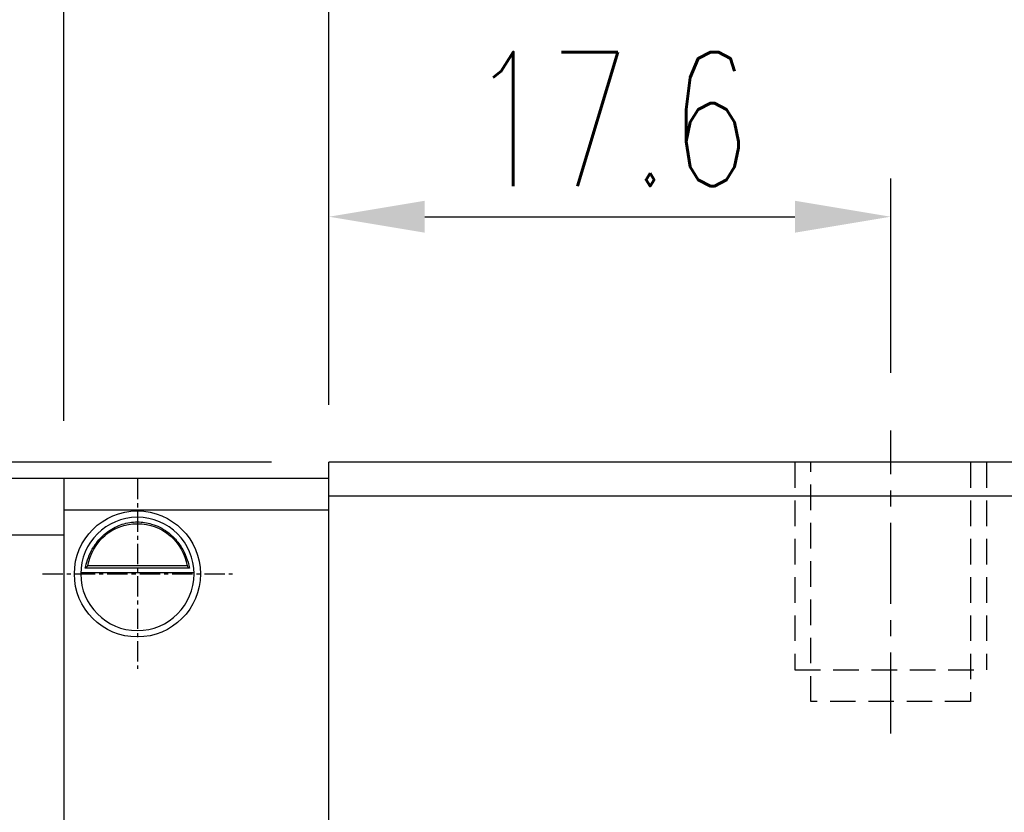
# Model space of a CAD drawing. Header units: millimetres. Extents: x 2482 to 2789, y 455 to 558.
# Tile 32 of 52: x 2686 to 2716, y 495 to 520. Entities that reach past the tile are written whole.
import ezdxf

# ---------------------------------------------------------------- set-up
doc = ezdxf.new("R2010")
doc.units = ezdxf.units.MM
doc.header["$LTSCALE"] = 0.2
doc.header["$PDSIZE"] = -1
doc.linetypes.add('CENTER', pattern=[10.16, 6.35, -1.27, 1.27, -1.27])
doc.linetypes.add('DASHED', pattern=[0.75, 0.5, -0.25])
for name, color, linetype in [('2', 7, 'Continuous'), ('CL', 1, 'CENTER'), ('HID', 2, 'DASHED'), ('OUT', 3, 'Continuous')]:
    doc.layers.add(name, color=color, linetype=linetype)
doc.styles.add('DIM-7', font='SIMPLEX.shx', dxfattribs={"width": 0.7, "bigfont": 'chineset.shx'})
doc.dimstyles.new('CNS', dxfattribs={"dimtxt": 3.5, "dimasz": 2.5, "dimexe": 1, "dimexo": 1.5, "dimgap": 0.09, "dimtad": 0, "dimdsep": 46, "dimtxsty": 'DIM-7', "dimcen": 0.09, "dimclrd": 1, "dimclre": 1, "dimclrt": 4, "dimadec": 0, "dimazin": 0, "dimtfac": 1, "dimtix": 1, "dimtmove": 2, "dimatfit": 3, "dimfxl": 1, "dimtvp": 0.971429, "dimtolj": 1, "dimarcsym": 0})

# ---------------------------------------------------------------- blocks, each defined once
blk = doc.blocks.new('*D65')
at = {"color": 7, "lineweight": -2, "transparency": 16777216}
for p, q in [((2695.219, 507.944), (2695.219, 523.684)), ((2730.419, 507.944), (2730.419, 523.684)), ((2698.219, 522.484), (2727.419, 522.484))]:
    blk.add_line(p, q, dxfattribs=at)
at = {"color": 7, "transparency": 16777216}
for points in [[(2698.219, 522.984), (2698.219, 521.984), (2695.219, 522.484)], [(2727.419, 522.984), (2727.419, 521.984), (2730.419, 522.484)]]:
    blk.add_solid(points, dxfattribs=at)
at = {"layer": 'DEFPOINTS', "color": 0, "transparency": 16777216}
for p in [(2730.419, 522.484), (2695.219, 506.144), (2730.419, 506.144)]:
    blk.add_point(p, dxfattribs=at)
at = {"color": 7, "transparency": 16777216, "insert": (2712.819, 525.544), "char_height": 4.2, "attachment_point": 5, "style": 'DIM-7'}
blk.add_mtext('\\A1;35.2', dxfattribs=at)
blk = doc.blocks.new('*D66')
at = {"color": 7, "lineweight": -2, "transparency": 16777216}
for p, q in [((2686.919, 507.445), (2686.919, 531.81)), ((2738.719, 507.445), (2738.719, 531.81)), ((2689.919, 530.61), (2735.719, 530.61))]:
    blk.add_line(p, q, dxfattribs=at)
at = {"color": 7, "transparency": 16777216}
for points in [[(2689.919, 531.11), (2689.919, 530.11), (2686.919, 530.61)], [(2735.719, 531.11), (2735.719, 530.11), (2738.719, 530.61)]]:
    blk.add_solid(points, dxfattribs=at)
at = {"layer": 'DEFPOINTS', "color": 0, "transparency": 16777216}
for p in [(2738.719, 530.61), (2686.919, 505.645), (2738.719, 505.645)]:
    blk.add_point(p, dxfattribs=at)
at = {"color": 7, "transparency": 16777216, "insert": (2712.819, 533.67), "char_height": 4.2, "attachment_point": 5, "style": 'DIM-7'}
blk.add_mtext('\\A1;51.8', dxfattribs=at)
blk = doc.blocks.new('*D51')
at = {"color": 7, "lineweight": -2, "transparency": 16777216}
for p, q in [((2660.174, 509.144), (2660.174, 512.144)), ((2693.419, 506.144), (2658.974, 506.144)), ((2660.174, 501.645), (2660.174, 506.144)), ((2665.12, 501.645), (2658.974, 501.645)), ((2660.174, 498.645), (2660.174, 495.645))]:
    blk.add_line(p, q, dxfattribs=at)
at = {"color": 7, "transparency": 16777216}
for points in [[(2659.674, 509.144), (2660.674, 509.144), (2660.174, 506.144)], [(2659.674, 498.645), (2660.674, 498.645), (2660.174, 501.645)]]:
    blk.add_solid(points, dxfattribs=at)
at = {"layer": 'DEFPOINTS', "color": 0, "transparency": 16777216}
for p in [(2660.174, 506.144), (2695.219, 506.144), (2666.92, 501.645)]:
    blk.add_point(p, dxfattribs=at)
at = {"color": 7, "transparency": 16777216, "insert": (2657.114, 503.894), "char_height": 4.2, "attachment_point": 5, "rotation": 90, "style": 'DIM-7'}
blk.add_mtext('\\A1;4.5', dxfattribs=at)
blk = doc.blocks.new('*D61')
at = {"color": 7, "lineweight": -2, "transparency": 16777216}
for p, q in [((2680.019, 507.445), (2680.019, 539.365)), ((2745.619, 507.445), (2745.619, 539.365)), ((2683.019, 538.165), (2742.619, 538.165))]:
    blk.add_line(p, q, dxfattribs=at)
at = {"color": 7, "transparency": 16777216}
for points in [[(2683.019, 538.665), (2683.019, 537.665), (2680.019, 538.165)], [(2742.619, 538.665), (2742.619, 537.665), (2745.619, 538.165)]]:
    blk.add_solid(points, dxfattribs=at)
at = {"layer": 'DEFPOINTS', "color": 0, "transparency": 16777216}
for p in [(2745.619, 538.165), (2680.019, 505.645), (2745.619, 505.645)]:
    blk.add_point(p, dxfattribs=at)
at = {"color": 7, "transparency": 16777216, "insert": (2712.819, 541.225), "char_height": 4.2, "attachment_point": 5, "style": 'DIM-7'}
blk.add_mtext('\\A1;65.6', dxfattribs=at)
blk = doc.blocks.new('*D117')
at = {"color": 7, "lineweight": -2, "transparency": 16777216}
for p, q in [((2695.219, 507.944), (2695.219, 515.038)), ((2712.819, 508.944), (2712.819, 515.038)), ((2698.219, 513.838), (2709.819, 513.838))]:
    blk.add_line(p, q, dxfattribs=at)
at = {"color": 7, "transparency": 16777216}
for points in [[(2698.219, 514.338), (2698.219, 513.338), (2695.219, 513.838)], [(2709.819, 514.338), (2709.819, 513.338), (2712.819, 513.838)]]:
    blk.add_solid(points, dxfattribs=at)
at = {"layer": 'DEFPOINTS', "color": 0, "transparency": 16777216}
for p in [(2712.819, 513.838), (2712.819, 507.144), (2695.219, 506.144)]:
    blk.add_point(p, dxfattribs=at)
at = {"color": 7, "transparency": 16777216, "insert": (2704.019, 516.898), "char_height": 4.2, "attachment_point": 5, "style": 'DIM-7'}
blk.add_mtext('\\A1;17.6', dxfattribs=at)

msp = doc.modelspace()

# ---------------------------------------------------------------- linework, layer by layer
at = {"layer": '2', "color": 7, "linetype": 'Continuous'}
for p, q in [((2690.85, 502.828), (2687.587, 502.828)), ((2690.774, 502.895), (2687.664, 502.895)), ((2687.444, 502.695), (2690.993, 502.695))]:
    msp.add_line(p, q, dxfattribs=at)
for start, end in [(90, 270), (270, 90)]:
    msp.add_arc((2689.219, 502.645), 1.775, start, end, dxfattribs=at)
at = {"layer": '2', "color": 7, "linetype": 'Continuous', "extrusion": (0, 0, -1)}
for radius, start, end in [(1.975, 90, 270), (1.575, 9.1332, 90), (1.575, 90, 170.8668)]:
    msp.add_arc((-2689.219, 502.645), radius, start, end, dxfattribs=at)
at = {"layer": '2', "color": 7, "linetype": 'Continuous'}
for points, knots in [([(2687.587, 502.828), (2687.603, 502.903), (2687.625, 502.993), (2687.688, 503.182), (2687.731, 503.284), (2687.836, 503.48), (2687.899, 503.576), (2688.071, 503.788), (2688.19, 503.898), (2688.449, 504.079), (2688.594, 504.152), (2688.896, 504.249), (2689.058, 504.275), (2689.219, 504.275)], [0, 0, 0, 0, 0.137686, 0.137686, 0.275472, 0.275472, 0.412356, 0.412356, 0.606431, 0.606431, 0.804639, 0.804639, 1, 1, 1, 1]), ([(2689.219, 504.275), (2689.37, 504.275), (2689.522, 504.252), (2689.84, 504.156), (2690.005, 504.072), (2690.276, 503.873), (2690.389, 503.763), (2690.561, 503.544), (2690.628, 503.437), (2690.734, 503.223), (2690.775, 503.113), (2690.824, 502.947), (2690.839, 502.883), (2690.85, 502.828)], [0, 0, 0, 0, 0.183798, 0.183798, 0.410489, 0.410489, 0.600027, 0.600027, 0.749109, 0.749109, 0.899192, 0.899192, 1, 1, 1, 1])]:
    msp.add_open_spline(points, degree=3, knots=knots, dxfattribs=at)
for points in [[(2687.587, 502.828), (2687.612, 502.85), (2687.638, 502.872), (2687.664, 502.895)], [(2690.774, 502.895), (2690.799, 502.872), (2690.825, 502.85), (2690.85, 502.828)]]:
    msp.add_open_spline(points, degree=3, dxfattribs=at)
at = {"layer": '2', "color": 7, "linetype": 'DASHED'}
msp.add_open_spline([(2687.444, 502.694), (2687.444, 502.678), (2687.444, 502.661), (2687.444, 502.645)], degree=3, dxfattribs=at)
at = {"layer": 'CL', "color": 7, "ltscale": 2}
msp.add_line((2712.819, 497.644), (2712.819, 507.144), dxfattribs=at)
at = {"layer": 'CL', "color": 7, "ltscale": 0.5}
for p, q in [((2689.219, 505.62), (2689.219, 499.67)), ((2686.244, 502.645), (2692.194, 502.645))]:
    msp.add_line(p, q, dxfattribs=at)
at = {"layer": 'HID', "color": 7, "ltscale": 8}
for p, q in [((2709.819, 506.144), (2709.819, 499.644)), ((2710.319, 498.644), (2710.319, 506.144)), ((2715.319, 506.144), (2715.319, 498.644)), ((2715.819, 506.144), (2715.819, 499.644)), ((2709.819, 499.644), (2715.819, 499.644)), ((2715.319, 498.644), (2710.319, 498.644))]:
    msp.add_line(p, q, dxfattribs=at)
at = {"layer": 'OUT', "color": 7}
for p, q in [((2695.219, 478.944), (2695.219, 506.144)), ((2730.419, 506.144), (2695.219, 506.144)), ((2695.219, 505.094), (2730.419, 505.094)), ((2684.219, 503.87), (2686.919, 503.87))]:
    msp.add_line(p, q, dxfattribs=at)
at = {"layer": 'OUT', "color": 7, "linetype": 'Continuous'}
for p, q in [((2684.219, 505.645), (2686.919, 505.645)), ((2686.919, 505.645), (2686.919, 479.145)), ((2686.919, 505.645), (2695.219, 505.645)), ((2695.219, 504.645), (2686.919, 504.645))]:
    msp.add_line(p, q, dxfattribs=at)
at = {"layer": 'OUT', "color": 7, "linetype": 'Continuous', "extrusion": (0, 0, -1)}
msp.add_arc((-2689.219, 502.645), 1.975, 270, 90, dxfattribs=at)

# ---------------------------------------------------------------- dimensions: what is measured, and where the dimension line sits
at = {"color": 0}
for base, p1, p2, picture, middle in [((2745.619, 538.165), (2680.019, 505.645), (2745.619, 505.645), '*D61', (2712.819, 541.225)), ((2738.719, 530.61), (2686.919, 505.645), (2738.719, 505.645), '*D66', (2712.819, 533.67))]:
    dim = msp.add_linear_dim(base=base, p1=p1, p2=p2, dimstyle='CNS', override={"dimscale": 1.2, "dimgap": 0.8, "dimtad": 1, "dimclrd": 7, "dimclre": 7, "dimclrt": 7, "dimadec": 2, "dimazin": 2, "dimtm": 1e-09, "dimtfac": 0.6, "dimtmove": 1, "dimarcsym": 1}, dxfattribs=at)
    dim.commit()
    dim.dimension.update_dxf_attribs({"geometry": picture, "text_midpoint": middle})
for base, p1, p2, angle, picture, middle in [((2730.419, 522.484), (2695.219, 506.144), (2730.419, 506.144), 180, '*D65', (2712.819, 525.544)), ((2712.819, 513.838), (2695.219, 506.144), (2712.819, 507.144), 180, '*D117', (2704.019, 516.898)), ((2660.174, 506.144), (2666.92, 501.645), (2695.219, 506.144), 90, '*D51', (2657.114, 503.894))]:
    dim = msp.add_linear_dim(base=base, p1=p1, p2=p2, angle=angle, dimstyle='CNS', override={"dimscale": 1.2, "dimgap": 0.8, "dimtad": 1, "dimclrd": 7, "dimclre": 7, "dimclrt": 7, "dimadec": 2, "dimazin": 2, "dimtm": 1e-09, "dimtfac": 0.6, "dimtmove": 1, "dimarcsym": 1}, dxfattribs=at)
    dim.commit()
    dim.dimension.update_dxf_attribs({"geometry": picture, "text_midpoint": middle})

doc.saveas('drawing.dxf')
